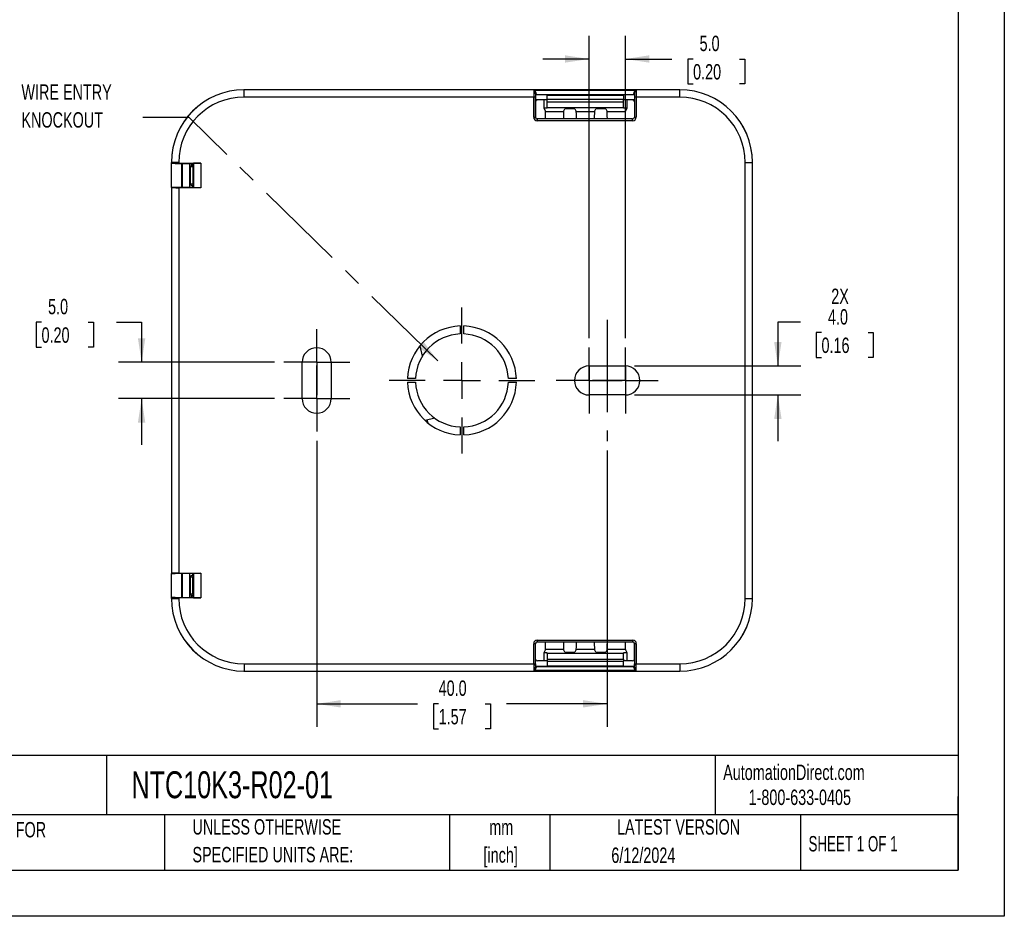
# Model space of a CAD drawing. Header units: millimetres. Extents: x 0 to 279, y 0 to 216.
# Tile 4 of 5: x 144 to 279, y 0 to 123. Entities that reach past the tile are written whole.
import ezdxf

# ---------------------------------------------------------------- set-up
doc = ezdxf.new("R2010")
doc.units = ezdxf.units.MM
doc.linetypes.add('CENTERX2', pattern=[20.32, 12.7, -2.54, 2.54, -2.54])
doc.layers.add('CENTER', color=40, linetype='CENTERX2')
doc.layers.add('DIMENSIONS', color=140, linetype='Continuous', lineweight=25)
doc.layers.add('TEXT', color=140, linetype='Continuous', lineweight=25)
doc.styles.add('SLDTEXTSTYLE0', font='TXT', dxfattribs={"width": 0.7})
doc.styles.add('SLDTEXTSTYLE1', font='TXT', dxfattribs={"width": 0.65})
doc.dimstyles.new('SLDDIMSTYLE0', dxfattribs={"dimtxt": 0.18, "dimasz": 3.302, "dimexe": 0, "dimexo": 0.0625, "dimgap": 0, "dimtad": 0, "dimtih": 1, "dimtoh": 1, "dimdec": 0, "dimrnd": 1e-09, "dimzin": 0, "dimdsep": 46, "dimtxsty": 'Standard', "dimsah": 1, "dimcen": 0.09, "dimadec": 0, "dimazin": 0, "dimtfac": 3.302, "dimtdec": 0, "dimtofl": 0, "dimtmove": 0, "dimatfit": 3, "dimfxl": 0, "dimfrac": 2, "dimtolj": 1, "dimtzin": 0, "dimarcsym": 0})
doc.dimstyles.new('SLDDIMSTYLE1', dxfattribs={"dimtxt": 2.158008, "dimasz": 3.302, "dimexe": 0, "dimexo": 0.0625, "dimgap": 0.539502, "dimtad": 0, "dimtih": 1, "dimtoh": 1, "dimdec": 1, "dimrnd": 1e-09, "dimzin": 4, "dimdsep": 46, "dimtxsty": 'SLDTEXTSTYLE0', "dimsah": 1, "dimcen": 0.09, "dimadec": 0, "dimazin": 1, "dimtfac": 1, "dimtdec": 1, "dimtofl": 0, "dimtmove": 0, "dimatfit": 3, "dimfxl": 0, "dimfrac": 2, "dimtolj": 1, "dimtzin": 12, "dimarcsym": 0})
doc.dimstyles.new('SLDDIMSTYLE3', dxfattribs={"dimtxt": 2.158008, "dimasz": 3.302, "dimexe": 0, "dimexo": 0.0625, "dimgap": 0.539502, "dimtad": 0, "dimtih": 1, "dimtoh": 1, "dimdec": 1, "dimrnd": 1e-09, "dimzin": 4, "dimdsep": 46, "dimtxsty": 'SLDTEXTSTYLE0', "dimsah": 1, "dimcen": 0.09, "dimadec": 0, "dimazin": 1, "dimtfac": 1, "dimtdec": 1, "dimtmove": 0, "dimatfit": 0, "dimfxl": 0, "dimfrac": 2, "dimtolj": 1, "dimtzin": 12, "dimarcsym": 0})

# ---------------------------------------------------------------- blocks, each defined once
blk = doc.blocks.new('SW_NOTE_0_2')
at = {"layer": 'TEXT', "color": 0, "linetype": 'CENTERX2', "lineweight": 18, "char_height": 2.117, "attachment_point": 2, "style": 'SLDTEXTSTYLE0'}
for s, insert in [('mm', (2.84, 2.73)), ('[inch]', (2.76, -1.09))]:
    blk.add_mtext(s, dxfattribs=dict(at, insert=insert))
blk = doc.blocks.new('SW_NOTE_0_3')
at = {"layer": 'TEXT', "color": 0, "linetype": 'CENTERX2', "lineweight": 18, "char_height": 2.1167, "attachment_point": 1, "style": 'SLDTEXTSTYLE0'}
for s, insert in [('UNLESS OTHERWISE', (0, 2.73)), ('SPECIFIED UNITS ARE:', (0, -1.09))]:
    blk.add_mtext(s, dxfattribs=dict(at, insert=insert))
blk = doc.blocks.new('SW_NOTE_0_7')
at = {"layer": 'TEXT', "color": 0, "linetype": 'CENTERX2', "lineweight": 18, "char_height": 2.1167, "attachment_point": 1, "style": 'SLDTEXTSTYLE0'}
for s, insert in [('INCH UNITS USED FOR', (0, 2.73)), ('PART DESIGN', (0, -1.09))]:
    blk.add_mtext(s, dxfattribs=dict(at, insert=insert))
blk = doc.blocks.new('_D_3')
at = {"layer": 'DIMENSIONS'}
for p, q in [((184.72, 65.44), (184.72, 26.07)), ((224.72, 64.13), (224.72, 26.07)), ((184.72, 29.24), (198.59, 29.24)), ((201.51, 29.24), (200.79, 29.24)), ((200.79, 29.24), (200.79, 25.81)), ((207.92, 29.24), (208.65, 29.24)), ((208.65, 29.24), (208.65, 25.81)), ((224.72, 29.24), (210.85, 29.24)), ((200.79, 25.81), (201.51, 25.81)), ((208.65, 25.81), (207.92, 25.81))]:
    blk.add_line(p, q, dxfattribs=at)
for points in [[(184.72, 29.24), (188.02, 28.74), (188.02, 29.75)], [(224.72, 29.24), (221.41, 29.75), (221.41, 28.74)]]:
    blk.add_solid(points, dxfattribs=at)
at = {"layer": 'DIMENSIONS', "char_height": 2.117, "attachment_point": 1, "style": 'SLDTEXTSTYLE0'}
for s, insert in [('40.0', (201.51, 32.46)), ('1.57', (201.51, 28.54))]:
    blk.add_mtext(s, dxfattribs=dict(at, insert=insert))
blk = doc.blocks.new('_D_4')
at = {"layer": 'DIMENSIONS'}
for p, q in [((251.33, 81.76), (248.22, 81.76)), ((248.22, 81.76), (248.22, 75.75)), ((254.23, 80.35), (253.5, 80.35)), ((253.5, 80.35), (253.5, 76.92)), ((260.64, 80.35), (261.36, 80.35)), ((261.36, 80.35), (261.36, 76.92)), ((253.5, 76.92), (254.23, 76.92)), ((261.36, 76.92), (260.64, 76.92)), ((228.49, 75.75), (251.4, 75.75)), ((228.49, 71.75), (251.4, 71.75)), ((248.22, 71.75), (248.22, 65.4))]:
    blk.add_line(p, q, dxfattribs=at)
for points in [[(248.22, 75.75), (248.73, 79.05), (247.71, 79.05)], [(248.22, 71.75), (247.71, 68.45), (248.73, 68.45)]]:
    blk.add_solid(points, dxfattribs=at)
at = {"layer": 'DIMENSIONS', "char_height": 2.117, "attachment_point": 1, "style": 'SLDTEXTSTYLE0'}
for s, insert in [('2X', (255.57, 86.39)), ('4.0', (255.12, 83.56)), ('0.16', (254.23, 79.65))]:
    blk.add_mtext(s, dxfattribs=dict(at, insert=insert))
blk = doc.blocks.new('_D_5')
at = {"layer": 'DIMENSIONS'}
for p, q in [((222.22, 79.56), (222.22, 121.17)), ((227.22, 79.56), (227.22, 121.17)), ((222.22, 117.99), (215.87, 117.99)), ((227.22, 117.99), (233.62, 117.99)), ((236.55, 117.99), (235.82, 117.99)), ((235.82, 117.99), (235.82, 114.56)), ((242.96, 117.99), (243.68, 117.99)), ((243.68, 117.99), (243.68, 114.56)), ((235.82, 114.56), (236.55, 114.56)), ((243.68, 114.56), (242.96, 114.56))]:
    blk.add_line(p, q, dxfattribs=at)
for points in [[(222.22, 117.99), (218.91, 118.5), (218.91, 117.49)], [(227.22, 117.99), (230.52, 117.49), (230.52, 118.5)]]:
    blk.add_solid(points, dxfattribs=at)
at = {"layer": 'DIMENSIONS', "char_height": 2.117, "attachment_point": 1, "style": 'SLDTEXTSTYLE0'}
for s, insert in [('5.0', (237.44, 121.2)), ('0.20', (236.55, 117.29))]:
    blk.add_mtext(s, dxfattribs=dict(at, insert=insert))
blk = doc.blocks.new('_D_6')
at = {"layer": 'DIMENSIONS'}
for p, q in [((146.83, 81.76), (146.1, 81.76)), ((146.1, 81.76), (146.1, 78.33)), ((153.24, 81.76), (153.97, 81.76)), ((153.97, 81.76), (153.97, 78.33)), ((157.13, 81.76), (160.61, 81.76)), ((160.61, 81.76), (160.61, 76.25)), ((146.1, 78.33), (146.83, 78.33)), ((153.97, 78.33), (153.24, 78.33)), ((178.91, 76.25), (157.44, 76.25)), ((178.91, 71.25), (157.44, 71.25)), ((160.61, 71.25), (160.61, 64.9))]:
    blk.add_line(p, q, dxfattribs=at)
for points in [[(160.61, 76.25), (161.12, 79.55), (160.1, 79.55)], [(160.61, 71.25), (160.1, 67.95), (161.12, 67.95)]]:
    blk.add_solid(points, dxfattribs=at)
at = {"layer": 'DIMENSIONS', "char_height": 2.117, "attachment_point": 1, "style": 'SLDTEXTSTYLE0'}
for s, insert in [('5.0', (147.73, 84.98)), ('0.20', (146.83, 81.06))]:
    blk.add_mtext(s, dxfattribs=dict(at, insert=insert))
blk = doc.blocks.new('SW_NOTE_0_8')
at = {"layer": 'TEXT', "color": 0, "linetype": 'CENTERX2', "lineweight": 18, "char_height": 2.117, "attachment_point": 1, "style": 'SLDTEXTSTYLE0'}
for s, insert in [('WIRE ENTRY', (-16.73, 4.54)), ('KNOCKOUT', (-16.73, 0.71))]:
    blk.add_mtext(s, dxfattribs=dict(at, insert=insert))
blk = doc.blocks.new('SW_CENTERMARKSYMBOL_0')
at = {"layer": 'CENTER', "color": 0}
for p, q in [((0, 2.54), (0, 4.54)), ((0, 0), (0, 2.54)), ((-2.54, 0), (-4.54, 0)), ((0, 0), (-2.54, 0)), ((0, 0), (0, -2.54)), ((0, 0), (2.54, 0)), ((2.54, 0), (4.54, 0)), ((0, -2.54), (0, -4.54))]:
    blk.add_line(p, q, dxfattribs=at)
blk = doc.blocks.new('SW_CENTERMARKSYMBOL_1')
at = {"layer": 'CENTER', "color": 0}
for p, q in [((0, 2.54), (0, 4.54)), ((0, 0), (0, 2.54)), ((-2.54, 0), (-4.54, 0)), ((0, 0), (-2.54, 0)), ((0, 0), (0, -2.54)), ((0, 0), (2.54, 0)), ((2.54, 0), (4.54, 0)), ((0, -2.54), (0, -4.54))]:
    blk.add_line(p, q, dxfattribs=at)
blk = doc.blocks.new('SW_CENTERMARKSYMBOL_2')
at = {"layer": 'CENTER', "color": 0}
for p, q in [((0, 2.54), (0, 4.54)), ((0, 0), (0, 2.54)), ((-2.54, 0), (-4.54, 0)), ((0, 0), (-2.54, 0)), ((0, 0), (0, -2.54)), ((0, 0), (2.54, 0)), ((2.54, 0), (4.54, 0)), ((0, -2.54), (0, -4.54))]:
    blk.add_line(p, q, dxfattribs=at)
blk = doc.blocks.new('SW_CENTERMARKSYMBOL_3')
at = {"layer": 'CENTER', "color": 0}
for p, q in [((0, 2.54), (0, 4.54)), ((0, 0), (0, 2.54)), ((-2.54, 0), (-4.54, 0)), ((0, 0), (-2.54, 0)), ((0, 0), (0, -2.54)), ((0, 0), (2.54, 0)), ((2.54, 0), (4.54, 0)), ((0, -2.54), (0, -4.54))]:
    blk.add_line(p, q, dxfattribs=at)
blk = doc.blocks.new('SW_CENTERMARKSYMBOL_4')
at = {"layer": 'CENTER', "color": 0}
for p, q in [((0, 5.08), (0, 10.04)), ((0, 0), (0, 2.54)), ((-5.08, 0), (-10.04, 0)), ((0, 0), (-2.54, 0)), ((0, 0), (0, -2.54)), ((0, 0), (2.54, 0)), ((5.08, 0), (10.04, 0)), ((0, -5.08), (0, -10.04))]:
    blk.add_line(p, q, dxfattribs=at)

msp = doc.modelspace()

# ---------------------------------------------------------------- linework, layer by layer
at = {"color": 7, "linetype": 'Continuous'}
for p, q in [((279.4, 215.9), (279.4, 0)), ((279.4, 0), (0, 0))]:
    msp.add_line(p, q, dxfattribs=at)
for p, q in [((174.71, 113.75), (174.72, 113.75)), ((174.72, 112.75), (174.72, 113.75)), ((234.72, 113.75), (174.72, 113.75)), ((214.6, 112.75), (174.72, 112.75)), ((214.6, 109.99), (214.6, 112.75)), ((214.85, 112.75), (214.6, 112.75)), ((214.61, 113.69), (228.72, 113.69)), ((214.85, 109.99), (214.85, 112.75)), ((214.86, 113.01), (214.87, 113)), ((214.87, 113), (214.87, 112.35)), ((214.96, 113.11), (228.37, 113.11)), ((214.96, 113.11), (214.97, 113.1)), ((214.97, 113.1), (228.37, 113.1)), ((216.47, 113.02), (226.97, 113.02)), ((216.47, 112.4), (216.47, 113.02)), ((226.97, 113.02), (226.97, 112.4)), ((228.37, 113.11), (228.37, 113.26)), ((228.37, 113.1), (228.37, 113.11)), ((228.47, 113.21), (228.47, 112.75)), ((228.47, 112.75), (228.47, 109.99)), ((228.72, 112.75), (228.47, 112.75)), ((228.72, 113.69), (228.71, 113.69)), ((228.72, 113.69), (228.72, 112.75)), ((228.72, 112.75), (228.72, 109.99)), ((234.72, 112.75), (228.72, 112.75)), ((234.72, 112.75), (234.72, 113.75)), ((234.72, 113.75), (234.72, 113.75)), ((214.87, 112.35), (214.87, 112.1)), ((215.12, 112.35), (214.87, 112.35)), ((214.87, 112.1), (214.87, 110)), ((216.47, 112.35), (215.12, 112.35)), ((215.98, 112.35), (215.98, 111.25)), ((215.98, 111.25), (216.47, 111.25)), ((215.98, 111.25), (216.21, 110.78)), ((216.47, 112.12), (216.47, 112.4)), ((226.97, 112.4), (216.47, 112.4)), ((216.47, 112.12), (226.97, 112.12)), ((216.47, 111.34), (216.47, 112.12)), ((216.47, 111.34), (226.97, 111.34)), ((216.47, 111.25), (216.47, 111.34)), ((226.97, 112.12), (226.97, 112.4)), ((228.22, 112.35), (226.97, 112.35)), ((226.97, 111.34), (226.97, 112.12)), ((226.97, 111.34), (226.97, 111.25)), ((226.97, 111.25), (227.45, 111.25)), ((227.22, 110.78), (227.45, 111.25)), ((227.45, 111.25), (227.45, 112.35)), ((228.47, 112.35), (228.22, 112.35)), ((214.6, 109.99), (214.85, 109.99)), ((214.87, 110), (214.85, 109.99)), ((216.21, 110.78), (218.72, 110.78)), ((218.72, 110.78), (218.9, 111.14)), ((220.28, 111.14), (218.9, 111.14)), ((220.28, 111.14), (220.46, 110.78)), ((220.46, 110.78), (222.97, 110.78)), ((222.97, 110.78), (223.15, 111.14)), ((224.53, 111.14), (223.15, 111.14)), ((224.53, 111.14), (224.71, 110.78)), ((224.71, 110.78), (227.22, 110.78)), ((228.47, 109.99), (228.72, 109.99)), ((215.12, 109.75), (215.1, 109.74)), ((215.1, 109.74), (215.1, 109.49)), ((228.22, 109.74), (215.1, 109.74)), ((228.22, 109.49), (215.1, 109.49)), ((228.22, 109.75), (215.12, 109.75)), ((228.22, 109.74), (228.22, 109.75)), ((228.22, 109.49), (228.22, 109.74)), ((164.72, 103.75), (164.72, 103.76)), ((164.72, 103.65), (164.72, 103.75)), ((165.72, 103.75), (164.72, 103.75)), ((164.72, 103.65), (164.72, 103.64)), ((164.72, 103.64), (165.21, 103.64)), ((164.72, 100.32), (164.72, 103.64)), ((165.21, 103.64), (165.22, 103.63)), ((165.22, 103.63), (167.72, 103.63)), ((165.72, 103.67), (165.72, 103.75)), ((165.72, 103.67), (168.76, 103.67)), ((166.13, 100.33), (166.13, 103.63)), ((166.22, 100.33), (166.22, 103.63)), ((167.25, 100.33), (167.25, 103.63)), ((167.31, 103.26), (167.58, 103.4)), ((167.31, 103.26), (167.31, 100.69)), ((167.35, 103.63), (167.58, 103.4)), ((167.71, 103.22), (167.68, 103.19)), ((167.68, 103.19), (167.68, 100.76)), ((167.71, 103.63), (167.69, 103.45)), ((167.72, 103.63), (167.74, 103.65)), ((167.72, 103.63), (167.72, 103.52)), ((168.76, 103.67), (167.74, 103.65)), ((167.74, 103.65), (167.74, 100.3)), ((168.76, 103.67), (168.76, 100.28)), ((243.72, 43.75), (243.72, 103.75)), ((243.72, 103.75), (244.72, 103.75)), ((244.72, 103.76), (244.72, 103.75)), ((244.72, 43.75), (244.72, 103.75)), ((167.68, 100.51), (167.31, 100.69)), ((167.68, 100.76), (167.71, 100.73)), ((167.68, 100.33), (167.68, 100.51)), ((167.72, 100.43), (167.72, 100.33)), ((164.72, 100.32), (164.72, 100.3)), ((165.21, 100.32), (164.72, 100.32)), ((164.72, 100.3), (164.72, 47.2)), ((165.22, 100.33), (165.21, 100.32)), ((167.72, 100.33), (165.22, 100.33)), ((165.72, 100.28), (165.72, 47.22)), ((168.76, 100.28), (165.72, 100.28)), ((167.72, 100.33), (167.74, 100.3)), ((168.76, 100.28), (167.74, 100.3)), ((204.47, 81.25), (204.47, 80.15)), ((204.97, 80.15), (204.97, 81.25)), ((198.92, 78.52), (199.25, 77.08)), ((182.72, 71.25), (182.72, 76.25)), ((186.72, 76.25), (186.72, 71.25)), ((222.22, 75.75), (227.22, 75.75)), ((198.32, 74), (197.22, 74)), ((197.22, 73.5), (198.32, 73.5)), ((212.21, 74), (211.11, 74)), ((211.11, 73.5), (212.21, 73.5)), ((227.22, 71.75), (222.22, 71.75)), ((200.99, 68.57), (199.66, 68.26)), ((200.05, 67.88), (199.95, 68.33)), ((204.47, 67.36), (204.47, 66.26)), ((204.97, 66.26), (204.97, 67.36)), ((164.72, 47.19), (164.72, 47.2)), ((164.72, 47.19), (165.21, 47.19)), ((164.72, 43.87), (164.72, 47.19)), ((165.21, 47.19), (165.22, 47.18)), ((167.72, 47.18), (165.22, 47.18)), ((165.72, 47.22), (168.76, 47.22)), ((166.13, 43.88), (166.13, 47.18)), ((166.22, 43.88), (166.22, 47.18)), ((167.25, 43.88), (167.25, 47.18)), ((167.31, 46.81), (167.68, 47)), ((167.31, 46.81), (167.31, 44.24)), ((167.68, 47), (167.68, 47.18)), ((167.68, 46.74), (167.71, 46.77)), ((167.68, 44.31), (167.68, 46.74)), ((167.74, 47.2), (167.72, 47.18)), ((167.72, 47.18), (167.72, 47.07)), ((168.76, 47.22), (167.74, 47.2)), ((167.74, 47.2), (167.74, 43.85)), ((168.76, 47.22), (168.76, 43.83)), ((164.72, 43.85), (164.72, 43.87)), ((165.21, 43.87), (164.72, 43.87)), ((164.72, 43.75), (164.72, 43.85)), ((164.72, 43.75), (165.72, 43.75)), ((164.72, 43.75), (164.72, 43.75)), ((165.21, 43.87), (165.22, 43.88)), ((165.22, 43.88), (167.72, 43.88)), ((165.72, 43.75), (165.72, 43.83)), ((168.76, 43.83), (165.72, 43.83)), ((167.58, 44.11), (167.31, 44.24)), ((167.58, 44.11), (167.35, 43.88)), ((167.71, 44.28), (167.68, 44.31)), ((167.69, 44.06), (167.7, 43.88)), ((167.72, 43.98), (167.72, 43.88)), ((167.74, 43.85), (167.72, 43.88)), ((167.74, 43.85), (168.76, 43.83)), ((243.72, 43.75), (244.72, 43.75)), ((244.72, 43.75), (244.72, 43.75)), ((215.1, 38.02), (228.23, 38.02)), ((215.1, 38.02), (215.1, 37.77)), ((228.23, 37.77), (228.23, 38.02)), ((214.6, 34.75), (214.6, 37.52)), ((214.85, 37.52), (214.6, 37.52)), ((214.85, 34.75), (214.85, 37.52)), ((214.87, 37.5), (214.85, 37.52)), ((214.87, 35.4), (214.87, 37.5)), ((215.1, 37.77), (228.23, 37.77)), ((215.12, 37.75), (215.1, 37.77)), ((228.22, 37.75), (215.12, 37.75)), ((216.21, 36.72), (215.98, 36.25)), ((218.72, 36.72), (216.21, 36.72)), ((218.9, 36.36), (218.72, 36.72)), ((220.46, 36.72), (220.28, 36.36)), ((222.97, 36.72), (220.46, 36.72)), ((223.15, 36.36), (222.97, 36.72)), ((224.71, 36.72), (224.53, 36.36)), ((227.22, 36.72), (224.71, 36.72)), ((227.45, 36.25), (227.22, 36.72)), ((228.22, 37.75), (228.23, 37.77)), ((228.47, 37.5), (228.48, 37.52)), ((228.47, 35.4), (228.47, 37.5)), ((228.48, 37.52), (228.48, 34.75)), ((228.73, 37.52), (228.48, 37.52)), ((228.73, 37.52), (228.73, 34.75)), ((214.87, 34.5), (214.87, 35.4)), ((216.47, 36.25), (215.98, 36.25)), ((215.98, 36.25), (215.98, 35.15)), ((216.47, 36.17), (216.47, 36.25)), ((226.97, 36.17), (216.47, 36.17)), ((216.47, 36.17), (216.47, 35.38)), ((216.47, 35.38), (216.47, 35.11)), ((216.47, 35.38), (226.97, 35.38)), ((218.9, 36.36), (220.28, 36.36)), ((223.15, 36.36), (224.53, 36.36)), ((227.45, 36.25), (226.97, 36.25)), ((226.97, 36.25), (226.97, 36.17)), ((226.97, 35.38), (226.97, 36.17)), ((226.97, 35.38), (226.97, 35.11)), ((227.45, 35.15), (227.45, 36.25)), ((228.47, 35.4), (228.47, 34.5)), ((174.72, 34.75), (214.6, 34.75)), ((174.72, 34.75), (174.72, 33.75)), ((214.6, 34.75), (214.85, 34.75)), ((214.86, 34.5), (214.87, 34.5)), ((228.37, 34.4), (214.96, 34.4)), ((214.96, 34.4), (214.97, 34.4)), ((214.97, 34.4), (228.37, 34.4)), ((216.47, 35.15), (215.12, 35.15)), ((216.47, 35.11), (226.97, 35.11)), ((216.47, 35.11), (216.47, 34.48)), ((216.47, 34.48), (226.97, 34.48)), ((228.22, 35.15), (226.97, 35.15)), ((226.97, 34.48), (226.97, 35.11)), ((228.37, 34.4), (228.37, 34.4)), ((228.47, 34.5), (228.47, 34.5)), ((228.48, 34.75), (228.73, 34.75)), ((228.73, 34.75), (234.72, 34.75)), ((234.72, 34.75), (234.72, 33.75)), ((174.72, 33.75), (174.71, 33.75)), ((174.72, 33.75), (234.72, 33.75)), ((228.72, 33.82), (214.61, 33.82)), ((214.61, 33.82), (214.61, 33.82)), ((234.72, 33.75), (234.72, 33.75))]:
    msp.add_line(p, q)
at = {"flags": 128}
for points in [[(214.85, 113.22), (214.86, 113.24), (214.88, 113.25), (214.92, 113.26), (214.95, 113.26)], [(214.85, 113.22), (214.85, 113), (214.85, 112.75)], [(228.37, 113.26), (228.4, 113.26), (228.44, 113.25), (228.46, 113.23), (228.47, 113.21)], [(214.85, 34.75), (214.85, 34.51), (214.85, 34.29)], [(214.95, 34.24), (214.94, 34.24), (214.92, 34.24), (214.89, 34.26), (214.86, 34.27), (214.86, 34.28), (214.85, 34.29)], [(228.48, 34.29), (228.47, 34.27), (228.45, 34.25), (228.42, 34.24), (228.38, 34.24)], [(228.48, 34.29), (228.48, 34.51), (228.48, 34.75)]]:
    msp.add_lwpolyline(points, dxfattribs=at)
for centre, radius, start, end in [((174.72, 103.75), 10, 90, 180), ((174.72, 103.75), 9, 90, 180), ((253.23, 112.87), 38.63, 178.7837, 180.1739), ((214.22, 113.19), 0.635, 2.5164, 52.1094), ((214.42, 113.19), 0.539, 8.4977, 69.5129), ((217.29, 113.18), 2.43, 179.1993, 184.1059), ((214.96, 113.01), 0.1, 90.0204, 179.9796), ((216.88, 113.26), 1.92, 179.8728, 184.5331), ((228.9, 113.18), 0.539, 110.2016, 171.6264), ((228.37, 113.01), 0.1, 0.0044, 90.0044), ((229.1, 113.18), 0.637, 127.5777, 177.4143), ((234.72, 103.75), 10, 0, 90), ((234.72, 103.75), 9, 0, 90), ((215.1, 109.99), 0.5, 179.9971, 270.0029), ((215.1, 109.99), 0.25, 179.9756, 270.0244), ((228.22, 109.99), 0.5, 270.0044, 0.0044), ((228.22, 109.99), 0.25, 270.0152, 0.0109), ((204.72, 73.75), 7.5, 91.9102, 178.0898), ((204.72, 73.75), 6.4, 92.2387, 177.7613), ((204.72, 73.75), 7.5, 1.9102, 88.0898), ((204.72, 73.75), 6.4, 2.2387, 87.7613), ((184.72, 76.25), 2, 0, 180), ((222.22, 73.75), 2, 90, 270), ((227.22, 73.75), 2, 270, 90), ((204.72, 73.75), 7.5, 181.9102, 268.0898), ((204.72, 73.75), 6.4, 182.2387, 267.7613), ((204.72, 73.75), 6.4, 272.2387, 357.7613), ((204.72, 73.75), 7.5, 271.9102, 358.0898), ((184.72, 71.25), 2, 180, 0), ((174.72, 43.75), 10, 180, 270), ((174.72, 43.75), 9, 180, 270), ((234.72, 43.75), 9, 270, 360), ((234.72, 43.75), 10, 270, 0), ((215.1, 37.52), 0.5, 89.9971, 180.0029), ((228.23, 37.52), 0.5, 359.9971, 90.0029), ((215.1, 37.52), 0.25, 89.9756, 180.0244), ((228.23, 37.52), 0.25, 359.9756, 90.0244), ((253.23, 34.64), 38.63, 179.8261, 181.2163), ((214.22, 34.32), 0.634, 308.1131, 357.5341), ((214.42, 34.32), 0.539, 290.8418, 351.4886), ((217.29, 34.32), 2.43, 175.8941, 180.8007), ((214.96, 34.5), 0.1, 180.0204, 269.9796), ((216.88, 34.24), 1.92, 175.4669, 180.1272), ((228.37, 34.5), 0.1, 270.0204, 359.9796), ((226.46, 34.24), 1.92, 359.8728, 4.5331), ((228.91, 34.32), 0.539, 188.4977, 249.5129), ((226.05, 34.32), 2.43, 359.1993, 4.1059), ((229.11, 34.32), 0.635, 182.5164, 232.1094), ((190.1, 34.64), 38.63, 358.7837, 0.1739)]:
    msp.add_arc(centre, radius, start, end)
for centre, major_axis, ratio, start_param, end_param in [((174.72, 103.75), (7.08, -7.08), 0.998783, 2.356803, 3.926382), ((214.97, 113), (-0.0707, 0.0707), 0.999695, 5.497939, 7.068431), ((228.37, 113), (0, 0.1), 0.999848, 4.712389, 6.283185), ((234.71, 103.75), (-7.08, -7.08), 0.998783, 2.356803, 3.926382), ((215.12, 112.1), (0.177, -0.177), 0.999695, 2.356347, 3.926839), ((228.22, 112.1), (0, -0.25), 0.999848, 1.570796, 3.141593), ((215.12, 110), (-0.177, -0.177), 0.999695, 5.497939, 7.068431), ((216.21, 108.79), (0, 2), 0.017455, 5.217146, 6.248279), ((218.72, 108.79), (0, 2), 0.017455, 0.034907, 1.06604), ((220.46, 108.79), (0, 2), 0.017455, 5.217146, 6.248279), ((222.97, 108.79), (0, 2), 0.017455, 0.034907, 1.06604), ((224.71, 108.79), (0, 2), 0.017455, 5.217146, 6.248279), ((227.22, 108.79), (0, 2), 0.017455, 0.034907, 1.06604), ((228.22, 110), (0, -0.25), 0.999848, 0, 1.570796), ((165.72, 103.65), (1, 0), 0.017455, 1.570796, 3.141593), ((166.68, 103.19), (1, 0), 0.017455, 5.388347, 6.265732), ((175.08, 103.39), (9.01, 1.46), 0.225351, 2.49511, 2.516644), ((167.71, 103.52), (0, 0.3), 0.017455, 3.159046, 4.712389), ((166.68, 100.76), (1, 0), 0.017455, 0.017453, 0.894838), ((169.68, 100.51), (2, 0), 0.017455, 3.176499, 3.322611), ((167.71, 100.43), (0, 0.3), 0.017455, 4.712389, 6.265732), ((165.72, 100.3), (1, 0), 0.017455, 3.141593, 4.712389), ((165.72, 47.2), (1, 0), 0.017455, 1.570796, 3.141593), ((166.68, 46.74), (1, 0), 0.017455, 5.388347, 6.265732), ((169.68, 47), (2, 0), 0.017455, 2.960574, 3.106686), ((167.71, 47.07), (0, 0.3), 0.017455, 3.159046, 4.712389), ((165.72, 43.85), (1, 0), 0.017455, 3.141593, 4.712389), ((174.72, 43.76), (7.08, 7.08), 0.998783, 2.356803, 3.926382), ((166.68, 44.31), (1, 0), 0.017455, 0.017453, 0.894838), ((175.08, 44.11), (9.01, -1.46), 0.225351, 3.766542, 3.788076), ((167.71, 43.98), (0, 0.3), 0.017455, 4.712389, 6.265732), ((234.71, 43.76), (-7.08, 7.08), 0.998783, 2.356803, 3.926382), ((215.12, 37.5), (-0.177, 0.177), 0.999695, 5.497939, 7.068431), ((216.21, 38.72), (0, 2), 0.017455, 3.176499, 4.207632), ((218.72, 38.72), (0, 2), 0.017455, 2.075553, 3.106686), ((220.46, 38.72), (0, 2), 0.017455, 3.176499, 4.207632), ((222.97, 38.72), (0, 2), 0.017455, 2.075553, 3.106686), ((224.71, 38.72), (0, 2), 0.017455, 3.176499, 4.207632), ((227.22, 38.72), (0, 2), 0.017455, 2.075553, 3.106686), ((228.22, 37.5), (0.177, 0.177), 0.999695, 5.497939, 7.068431), ((215.12, 35.4), (0.177, 0.177), 0.999695, 2.356347, 3.926839), ((228.22, 35.4), (-0.177, 0.177), 0.999695, 2.356347, 3.926839), ((214.97, 34.5), (-0.0707, -0.0707), 0.999695, 5.497939, 7.068431), ((228.37, 34.5), (0.0707, -0.0707), 0.999695, 5.497939, 7.068431)]:
    msp.add_ellipse(centre, major_axis=major_axis, ratio=ratio, start_param=start_param, end_param=end_param)
at = {"layer": 'CENTER'}
for p, q in [((224.72, 82.1), (224.72, 65.4)), ((222.22, 75.75), (222.22, 71.75)), ((227.22, 75.75), (227.22, 71.75))]:
    msp.add_line(p, q, dxfattribs=at)
at = {"layer": 'TEXT'}
for p, q in [((273.05, 209.55), (273.05, 6.35)), ((273.05, 22.13), (6.35, 22.13)), ((155.76, 22.13), (155.76, 13.97)), ((239.58, 22.13), (239.58, 13.97)), ((273.05, 6.35), (273.05, 16.51)), ((273.05, 13.97), (6.35, 13.97)), ((163.78, 13.97), (163.78, 6.35)), ((203.02, 13.97), (203.02, 6.35)), ((216.81, 13.97), (216.81, 6.35)), ((251.35, 13.97), (251.35, 6.35)), ((6.35, 6.35), (273.05, 6.35))]:
    msp.add_line(p, q, dxfattribs=at)

# ---------------------------------------------------------------- block references
at = {"layer": 'CENTER'}
for name, p in [('SW_CENTERMARKSYMBOL_4', (204.72, 73.75)), ('SW_CENTERMARKSYMBOL_2', (184.72, 76.25)), ('SW_CENTERMARKSYMBOL_1', (222.22, 73.75)), ('SW_CENTERMARKSYMBOL_0', (227.22, 73.75)), ('SW_CENTERMARKSYMBOL_3', (184.72, 71.25))]:
    msp.add_blockref(name, p, dxfattribs=at)
at = {"layer": 'TEXT', "linetype": 'CENTERX2', "lineweight": 18}
for name, p in [('SW_NOTE_0_8', (160.79, 109.96)), ('SW_NOTE_0_7', (125.33, 10.25)), ('SW_NOTE_0_3', (167.61, 10.64)), ('SW_NOTE_0_2', (207.29, 10.59))]:
    msp.add_blockref(name, p, dxfattribs=at)

# ---------------------------------------------------------------- texts
for s, insert, char_height, attachment_point, style in [('AutomationDirect.com', (240.69, 20.88), 2.1167, 1, 'SLDTEXTSTYLE0'), ('NTC10K3-R02-01', (159.21, 19.96), 3.7042, 1, 'SLDTEXTSTYLE0'), ('1-800-633-0405', (244.19, 17.44), 2.1167, 1, 'SLDTEXTSTYLE0'), ('LATEST VERSION', (234.55, 13.36), 2.1167, 2, 'SLDTEXTSTYLE0'), ('SHEET 1 OF 1', (252.44, 11.05), 2.1167, 1, 'SLDTEXTSTYLE1'), ('6/12/2024', (229.7, 9.47), 2.117, 2, 'SLDTEXTSTYLE0')]:
    msp.add_mtext(s, dxfattribs=dict(at, insert=insert, char_height=char_height, attachment_point=attachment_point, style=style))

# ---------------------------------------------------------------- dimensions: what is measured, and where the dimension line sits
at = {"layer": 'DIMENSIONS'}
for base, p1, p2, dimstyle, picture, middle in [((222.22, 117.99), (227.22, 78.29), (222.22, 78.29), 'SLDDIMSTYLE3', '_D_5', (239.75, 117.99)), ((184.72, 29.24), (224.72, 65.4), (184.72, 66.71), 'SLDDIMSTYLE1', '_D_3', (204.72, 29.24))]:
    dim = msp.add_linear_dim(base=base, p1=p1, p2=p2, dimstyle=dimstyle, dxfattribs=at)
    dim.commit()
    dim.dimension.update_dxf_attribs({"geometry": picture, "text_midpoint": middle, "dimtype": 160})
dim = msp.add_linear_dim(base=(248.22, 71.75), p1=(227.22, 75.75), p2=(227.22, 71.75), angle=90, text='2X\\P<>', dimstyle='SLDDIMSTYLE3', dxfattribs=at)
dim.commit()
dim.dimension.update_dxf_attribs({"geometry": '_D_4', "text_midpoint": (248.22, 81.76), "dimtype": 160})
dim = msp.add_linear_dim(base=(160.61, 71.25), p1=(180.18, 76.25), p2=(180.18, 71.25), angle=90, dimstyle='SLDDIMSTYLE3', dxfattribs=at)
dim.commit()
dim.dimension.update_dxf_attribs({"geometry": '_D_6', "text_midpoint": (160.61, 81.76), "dimtype": 160})

# ---------------------------------------------------------------- leaders
at = {"layer": 'TEXT', "linetype": 'CENTERX2', "lineweight": 18}
msp.add_leader([(201.38, 76.44), (167.14, 109.96), (160.79, 109.96)], dimstyle='SLDDIMSTYLE0', dxfattribs=at)

doc.saveas('drawing.dxf')
